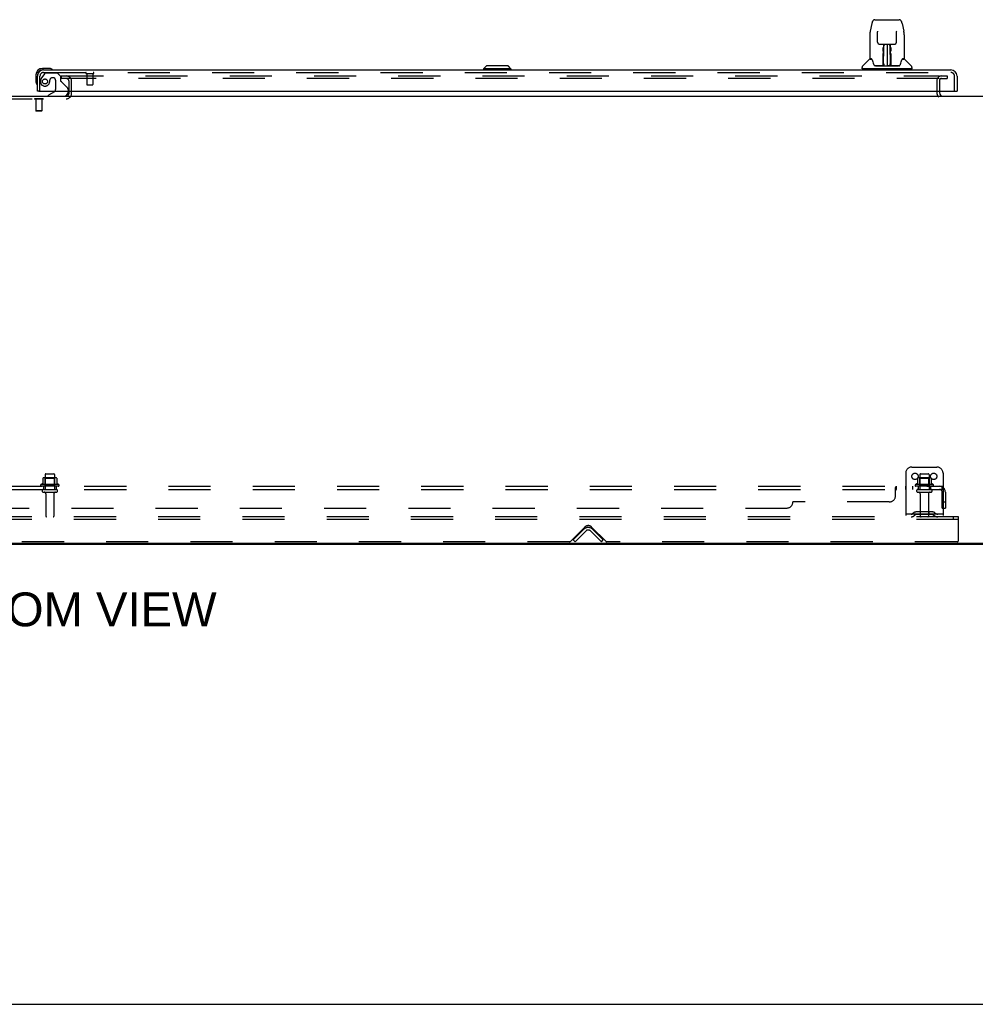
# Model space of a CAD drawing. Header units: inches. Extents: x 0 to 308, y 0 to 199.
# Tile 4 of 139: x 87 to 125, y 0 to 40. Entities that reach past the tile are written whole.
import ezdxf

# ---------------------------------------------------------------- set-up
doc = ezdxf.new("R2010")
doc.units = ezdxf.units.IN
doc.header["$LTSCALE"] = 16.920913
doc.header["$MEASUREMENT"] = 0
doc.linetypes.add('HIDDEN', pattern=[0.2, 0.1, -0.1])
doc.layers.get('0').update_dxf_attribs({"linetype": 'CONTINUOUS'})
for name, color, linetype in [('DEFAULT_2', 8, 'HIDDEN'), ('DIMENSIONS', 7, 'CONTINUOUS'), ('RIGHT_OR_MAIN_DOOR_ASSEMBLY', 7, 'CONTINUOUS'), ('SUBPANEL', 7, 'CONTINUOUS')]:
    doc.layers.add(name, color=color, linetype=linetype)
doc.styles.get("Standard").update_dxf_attribs({"font": 'arial.ttf'})

msp = doc.modelspace()

# ---------------------------------------------------------------- linework, layer by layer
at = {"color": 7, "linetype": 'Continuous'}
for p, q in [((48.815, 36.478), (126.461, 36.478)), ((88.659, 36.62), (88.659, 36.682)), ((123.617, 36.682), (123.617, 36.62)), ((48.877, 18.53), (126.409, 18.53)), ((49.009, 18.478), (126.266, 18.478)), ((109.513, 18.53), (109.513, 18.478)), ((0, 0), (307.653, 0))]:
    msp.add_line(p, q, dxfattribs=at)
at = {"color": 3, "linetype": 'Continuous'}
msp.add_arc((88.544, 36.593), 0.115, 295.2502, 360, dxfattribs=at)
at = {"color": 7, "linetype": 'Continuous'}
msp.add_arc((123.759, 36.62), 0.142, 180, 270, dxfattribs=at)
at = {"layer": 'DEFAULT_2', "color": 8, "linetype": 'HIDDEN'}
for p, q in [((88.346, 37.29), (88.346, 37.186)), ((88.346, 37.29), (123.596, 37.29)), ((123.596, 37.186), (88.346, 37.186)), ((123.624, 37.29), (123.929, 37.29)), ((123.624, 37.186), (123.929, 37.186)), ((123.929, 37.29), (123.929, 37.186)), ((88.659, 36.682), (88.659, 37.071)), ((88.763, 36.593), (88.763, 37.071)), ((123.513, 37.104), (123.513, 36.62)), ((123.617, 37.104), (123.617, 36.682)), ((88.659, 36.593), (88.659, 36.62)), ((85.482, 36.374), (88.544, 36.374)), ((87.278, 36.378), (87.278, 36.36)), ((87.615, 36.378), (87.278, 36.378)), ((87.615, 36.36), (87.278, 36.36)), ((87.323, 36.36), (87.323, 35.888)), ((87.571, 36.36), (87.571, 35.888)), ((87.615, 36.378), (87.615, 36.36)), ((87.333, 35.878), (87.323, 35.888)), ((87.571, 35.888), (87.323, 35.888)), ((87.561, 35.878), (87.333, 35.878)), ((87.561, 35.878), (87.571, 35.888)), ((122.513, 21.582), (123.513, 21.582)), ((87.61, 21.132), (87.61, 20.904)), ((88.143, 21.143), (87.632, 21.143)), ((87.704, 21.123), (87.684, 21.143)), ((87.7, 21.277), (87.7, 20.682)), ((87.704, 20.827), (87.704, 21.123)), ((88.071, 21.123), (87.704, 21.123)), ((87.73, 21.307), (88.045, 21.307)), ((88.071, 21.123), (88.091, 21.143)), ((88.071, 20.827), (88.071, 21.123)), ((88.075, 21.277), (88.075, 20.682)), ((88.165, 21.132), (88.165, 20.904)), ((122.263, 21.332), (122.263, 19.582)), ((122.735, 21.132), (122.735, 20.904)), ((123.268, 21.143), (122.757, 21.143)), ((122.829, 21.123), (122.809, 21.143)), ((122.825, 21.277), (122.825, 20.682)), ((123.196, 21.123), (122.829, 21.123)), ((122.829, 20.827), (122.829, 21.123)), ((122.855, 21.307), (123.17, 21.307)), ((123.196, 21.123), (123.216, 21.143)), ((123.196, 20.827), (123.196, 21.123)), ((123.2, 21.277), (123.2, 20.682)), ((123.29, 21.132), (123.29, 20.904)), ((123.763, 21.332), (123.763, 19.582)), ((88.244, 20.877), (87.532, 20.877)), ((88.222, 20.807), (87.554, 20.807)), ((87.63, 20.682), (88.145, 20.682)), ((87.63, 20.572), (88.145, 20.572)), ((87.704, 20.827), (87.684, 20.807)), ((88.071, 20.827), (87.704, 20.827)), ((88.071, 20.827), (88.091, 20.807)), ((123.369, 20.877), (122.657, 20.877)), ((123.347, 20.807), (122.679, 20.807)), ((122.755, 20.682), (123.27, 20.682)), ((122.755, 20.572), (123.27, 20.572)), ((122.829, 20.827), (122.809, 20.807)), ((123.196, 20.827), (122.829, 20.827)), ((123.196, 20.827), (123.216, 20.807)), ((87.723, 20.509), (87.723, 19.612)), ((88.053, 20.509), (88.053, 19.612)), ((122.848, 20.509), (122.848, 19.612)), ((123.178, 20.509), (123.178, 19.612)), ((124.388, 19.582), (51.388, 19.582)), ((124.388, 19.478), (51.388, 19.478)), ((123.763, 19.686), (122.263, 19.686)), ((122.606, 19.754), (122.538, 19.705)), ((122.666, 19.67), (122.598, 19.621)), ((123.353, 19.776), (122.672, 19.776)), ((123.353, 19.672), (122.672, 19.672)), ((122.838, 19.776), (122.838, 19.672)), ((123.188, 19.776), (123.188, 19.672)), ((123.359, 19.67), (123.427, 19.621)), ((123.42, 19.754), (123.488, 19.705)), ((124.178, 19.478), (124.178, 19.582)), ((124.388, 19.478), (124.388, 19.582)), ((124.388, 18.644), (124.388, 19.478)), ((108.807, 18.6), (109.38, 19.173)), ((108.909, 18.655), (109.338, 19.085)), ((108.982, 18.582), (109.412, 19.011)), ((109.613, 19.011), (110.043, 18.582)), ((109.645, 19.173), (110.218, 18.6)), ((109.687, 19.085), (110.117, 18.655)), ((108.982, 18.582), (108.909, 18.655)), ((110.043, 18.582), (110.117, 18.655)), ((108.763, 18.582), (66.513, 18.582)), ((124.325, 18.582), (110.263, 18.582))]:
    msp.add_line(p, q, dxfattribs=at)
for centre in [(122.638, 21.207), (123.388, 21.207)]:
    msp.add_circle(centre, 0.128, dxfattribs=at)
for centre, radius, start, end in [((88.544, 37.071), 0.219, 0, 90), ((88.544, 37.071), 0.115, 0, 90), ((123.699, 37.104), 0.186, 90, 180), ((123.699, 37.104), 0.0823, 90, 180), ((88.544, 36.593), 0.219, 270, 360), ((88.544, 36.593), 0.115, 270, 295.2502), ((123.759, 36.62), 0.246, 180, 229.0345), ((122.513, 21.332), 0.25, 90, 180), ((123.513, 21.332), 0.25, 0, 90), ((87.62, 21.132), 0.01, 95.1938, 180), ((87.632, 21.001), 0.141, 90, 95.2081), ((87.73, 21.277), 0.03, 90, 180), ((88.045, 21.277), 0.03, 0, 90), ((88.143, 21.001), 0.141, 84.7919, 90), ((88.155, 21.132), 0.01, 0, 84.8062), ((122.745, 21.132), 0.01, 95.1938, 180), ((122.757, 21.001), 0.141, 90, 95.2081), ((122.855, 21.277), 0.03, 90, 180), ((123.17, 21.277), 0.03, 0, 90), ((123.268, 21.001), 0.141, 84.7919, 90), ((123.28, 21.132), 0.01, 0, 84.8062), ((87.554, 20.845), 0.0384, 124.4497, 270), ((87.888, 20.276), 0.698, 113.9679, 120.6631), ((87.63, 20.627), 0.055, 90, 270), ((87.6, 20.923), 0.01, 293.9679, 360), ((87.66, 20.509), 0.0625, 0, 90), ((88.115, 20.509), 0.0625, 90, 180), ((88.145, 20.627), 0.055, 270, 90), ((88.175, 20.923), 0.01, 180, 246.0321), ((87.888, 20.276), 0.698, 59.3369, 66.0321), ((88.222, 20.845), 0.0384, 270, 55.5503), ((122.679, 20.845), 0.0384, 124.4497, 270), ((123.013, 20.276), 0.698, 113.9679, 120.6631), ((122.755, 20.627), 0.055, 90, 270), ((122.725, 20.923), 0.01, 293.9679, 360), ((122.785, 20.509), 0.0625, 0, 90), ((123.24, 20.509), 0.0625, 90, 180), ((123.27, 20.627), 0.055, 270, 90), ((123.3, 20.923), 0.01, 180, 246.0321), ((123.013, 20.276), 0.698, 59.3369, 66.0321), ((123.347, 20.845), 0.0384, 270, 55.5503), ((87.753, 19.612), 0.03, 180, 270), ((88.023, 19.612), 0.03, 270, 360), ((122.477, 19.79), 0.104, 270, 305.7539), ((122.477, 19.79), 0.208, 270, 305.7539), ((122.672, 19.662), 0.114, 90, 125.7539), ((122.672, 19.662), 0.01, 90, 125.7539), ((122.878, 19.612), 0.03, 180, 270), ((123.148, 19.612), 0.03, 270, 360), ((123.353, 19.662), 0.114, 54.2461, 90), ((123.353, 19.662), 0.01, 54.2461, 90), ((123.549, 19.79), 0.208, 234.2461, 270), ((123.549, 19.79), 0.104, 234.2461, 270), ((109.513, 18.91), 0.246, 45, 135), ((109.513, 19.041), 0.188, 45, 135), ((109.513, 18.91), 0.142, 45, 135), ((108.763, 18.644), 0.0625, 270, 315), ((110.263, 18.644), 0.0625, 225, 270), ((124.325, 18.644), 0.0625, 270, 360)]:
    msp.add_arc(centre, radius, start, end, dxfattribs=at)
at = {"layer": 'RIGHT_OR_MAIN_DOOR_ASSEMBLY', "color": 7, "linetype": 'Continuous'}
for p, q in [((120.904, 39.397), (120.839, 39.091)), ((121.028, 39.551), (121.997, 39.551)), ((122.121, 39.397), (122.187, 39.091)), ((120.824, 38.948), (120.824, 37.984)), ((120.824, 38.948), (120.824, 38.948)), ((121.125, 39.087), (121.125, 39.083)), ((121.125, 39.083), (121.125, 39.078)), ((121.125, 39.078), (121.125, 39.073)), ((121.125, 39.073), (121.125, 39.062)), ((121.133, 38.645), (121.125, 39.062)), ((121.893, 38.645), (121.9, 39.068)), ((121.9, 39.077), (121.9, 39.081)), ((121.9, 39.068), (121.9, 39.077)), ((122.202, 38.948), (122.202, 37.984)), ((121.213, 38.567), (121.273, 38.567)), ((121.314, 38.568), (121.711, 38.568)), ((121.363, 38.398), (121.363, 38.428)), ((121.363, 38.364), (121.363, 38.398)), ((121.373, 38.568), (121.37, 38.213)), ((121.371, 38.402), (121.37, 38.367)), ((121.37, 38.367), (121.37, 38.329)), ((121.371, 38.433), (121.371, 38.402)), ((121.375, 37.708), (121.39, 38.568)), ((121.399, 38.563), (121.398, 38.514)), ((121.399, 38.568), (121.399, 38.563)), ((121.513, 38.568), (121.513, 37.697)), ((121.627, 38.514), (121.627, 38.568)), ((121.65, 37.708), (121.635, 38.568)), ((121.655, 38.213), (121.652, 38.568)), ((121.655, 38.348), (121.655, 38.385)), ((121.663, 38.428), (121.663, 38.398)), ((121.663, 38.398), (121.663, 38.364)), ((121.752, 38.567), (121.812, 38.567)), ((120.892, 37.977), (120.832, 37.977)), ((120.895, 37.974), (120.896, 37.973)), ((121.359, 37.721), (121.361, 38.016)), ((121.361, 38.016), (121.362, 38.068)), ((121.368, 38.016), (121.361, 38.016)), ((121.362, 38.327), (121.363, 38.364)), ((121.362, 38.289), (121.362, 38.327)), ((121.362, 38.117), (121.362, 38.161)), ((121.362, 38.068), (121.362, 38.117)), ((121.366, 37.721), (121.368, 38.016)), ((121.369, 38.213), (121.37, 38.289)), ((121.37, 38.329), (121.37, 38.289)), ((121.37, 38.213), (121.37, 38.193)), ((121.37, 38.193), (121.37, 38.185)), ((121.37, 38.185), (121.372, 38.185)), ((121.386, 38.343), (121.371, 38.343)), ((121.371, 38.324), (121.386, 38.325)), ((121.372, 38.185), (121.371, 38.108)), ((121.371, 38.108), (121.371, 38.108)), ((121.371, 38.101), (121.371, 38.108)), ((121.373, 38.101), (121.371, 38.101)), ((121.371, 38.089), (121.371, 38.101)), ((121.371, 38.099), (121.379, 38.099)), ((121.371, 37.853), (121.371, 38.089)), ((121.654, 38.343), (121.639, 38.343)), ((121.64, 38.325), (121.654, 38.324)), ((121.646, 38.099), (121.655, 38.099)), ((121.655, 38.101), (121.652, 38.101)), ((121.654, 38.185), (121.654, 38.108)), ((121.654, 38.108), (121.654, 38.106)), ((121.654, 38.106), (121.655, 38.095)), ((121.655, 38.095), (121.654, 38.092)), ((121.654, 38.092), (121.654, 38.091)), ((121.654, 37.853), (121.654, 38.089)), ((121.655, 38.309), (121.655, 38.348)), ((121.656, 38.213), (121.655, 38.309)), ((121.655, 38.193), (121.655, 38.213)), ((121.655, 38.185), (121.655, 38.193)), ((121.656, 38.194), (121.656, 38.204)), ((121.656, 38.166), (121.656, 38.194)), ((121.657, 38.016), (121.656, 38.096)), ((121.657, 38.016), (121.66, 37.721)), ((121.663, 38.364), (121.663, 38.327)), ((121.663, 38.327), (121.663, 38.289)), ((121.664, 38.093), (121.664, 38.042)), ((121.664, 38.042), (121.667, 37.721)), ((122.126, 37.965), (122.13, 37.973)), ((122.194, 37.977), (122.133, 37.977)), ((122.133, 37.977), (122.134, 37.977)), ((87.847, 37.596), (87.591, 37.596)), ((87.885, 37.593), (87.847, 37.596)), ((105.423, 37.693), (105.305, 37.575)), ((106.408, 37.575), (105.305, 37.575)), ((105.305, 37.575), (105.305, 37.536)), ((106.29, 37.693), (105.423, 37.693)), ((106.289, 37.693), (106.407, 37.575)), ((106.29, 37.693), (106.408, 37.575)), ((106.407, 37.575), (106.407, 37.536)), ((106.408, 37.575), (106.408, 37.536)), ((120.509, 37.583), (120.509, 37.637)), ((122.509, 37.575), (120.517, 37.575)), ((120.815, 37.96), (120.52, 37.665)), ((120.568, 37.575), (120.568, 37.536)), ((120.836, 37.969), (120.898, 37.969)), ((121.36, 37.701), (121.027, 37.701)), ((121.048, 37.693), (121.977, 37.693)), ((121.361, 37.701), (121.36, 37.701)), ((121.362, 37.697), (121.361, 37.698)), ((121.365, 37.703), (121.365, 37.701)), ((121.368, 37.723), (121.369, 37.733)), ((121.368, 37.716), (121.368, 37.723)), ((121.368, 37.715), (121.368, 37.716)), ((121.368, 37.713), (121.368, 37.715)), ((121.368, 37.712), (121.368, 37.713)), ((121.368, 37.711), (121.368, 37.712)), ((121.368, 37.711), (121.368, 37.711)), ((121.369, 37.762), (121.371, 37.853)), ((121.369, 37.733), (121.369, 37.762)), ((121.369, 37.733), (121.369, 37.709)), ((121.374, 37.698), (121.38, 37.693)), ((121.385, 37.776), (121.376, 37.776)), ((121.379, 37.701), (121.377, 37.701)), ((121.385, 37.776), (121.384, 37.699)), ((121.384, 37.699), (121.513, 37.697)), ((121.642, 37.699), (121.513, 37.697)), ((121.649, 37.776), (121.64, 37.776)), ((121.642, 37.699), (121.64, 37.776)), ((121.646, 37.693), (121.651, 37.698)), ((121.648, 37.701), (121.647, 37.701)), ((121.654, 37.853), (121.656, 37.762)), ((121.656, 37.762), (121.657, 37.734)), ((121.656, 37.709), (121.657, 37.733)), ((121.656, 37.709), (121.657, 37.707)), ((121.657, 37.734), (121.657, 37.722)), ((121.657, 37.722), (121.657, 37.719)), ((121.657, 37.719), (121.657, 37.716)), ((121.657, 37.716), (121.657, 37.714)), ((121.657, 37.714), (121.657, 37.713)), ((121.657, 37.713), (121.657, 37.712)), ((121.657, 37.712), (121.657, 37.711)), ((121.657, 37.711), (121.657, 37.71)), ((121.66, 37.703), (121.661, 37.702)), ((121.661, 37.701), (121.661, 37.703)), ((121.662, 37.695), (121.663, 37.697)), ((121.998, 37.701), (121.665, 37.701)), ((122.128, 37.969), (122.189, 37.969)), ((122.21, 37.96), (122.505, 37.665)), ((122.458, 37.575), (122.458, 37.536)), ((122.517, 37.583), (122.517, 37.637)), ((87.328, 37.333), (87.328, 37.076)), ((87.388, 37.333), (87.388, 37.289)), ((87.634, 37.536), (87.591, 37.536)), ((87.328, 37.076), (87.331, 37.038)), ((87.45, 36.682), (87.388, 36.682)), ((88.068, 36.655), (87.83, 36.517)), ((87.83, 36.478), (87.83, 36.517)), ((88.617, 36.682), (88.617, 36.635)), ((124.263, 36.682), (124.325, 36.682))]:
    msp.add_line(p, q, dxfattribs=at)
at = {"layer": 'RIGHT_OR_MAIN_DOOR_ASSEMBLY', "color": 3, "linetype": 'Continuous'}
for p, q in [((87.388, 36.682), (87.388, 37.289)), ((87.634, 37.536), (124.079, 37.536)), ((124.325, 37.289), (124.325, 36.682)), ((87.45, 36.682), (124.263, 36.682))]:
    msp.add_line(p, q, dxfattribs=at)
at = {"layer": 'RIGHT_OR_MAIN_DOOR_ASSEMBLY', "color": 8, "linetype": 'HIDDEN'}
for p, q in [((87.492, 36.682), (87.492, 37.289)), ((87.668, 37.377), (87.566, 37.233)), ((87.634, 37.432), (124.079, 37.432)), ((87.732, 37.411), (88.184, 37.411)), ((88.02, 37.219), (87.987, 37.219)), ((88.31, 37.285), (88.184, 37.411)), ((88.31, 37.285), (88.31, 37.106)), ((89.35, 37.389), (89.634, 37.389)), ((89.368, 37.389), (89.368, 36.942)), ((89.616, 37.389), (89.616, 36.942)), ((124.221, 36.682), (124.221, 37.289)), ((88.118, 37.121), (88.118, 36.741)), ((88.368, 37.047), (88.587, 36.828)), ((89.378, 36.932), (89.606, 36.932)), ((88.617, 36.757), (88.617, 36.682))]:
    msp.add_line(p, q, dxfattribs=at)
at = {"layer": 'RIGHT_OR_MAIN_DOOR_ASSEMBLY', "color": 7, "linetype": 'Continuous'}
for points in [[(121.028, 39.551), (121.025, 39.551), (121.011, 39.55), (120.998, 39.546), (120.986, 39.541), (120.975, 39.535), (120.964, 39.527), (120.955, 39.518), (120.947, 39.508), (120.94, 39.497), (120.933, 39.486), (120.927, 39.474), (120.922, 39.46), (120.917, 39.445), (120.912, 39.428), (120.907, 39.41), (120.904, 39.397)], [(122.121, 39.397), (122.118, 39.41), (122.114, 39.429), (122.109, 39.445), (122.103, 39.46), (122.098, 39.474), (122.092, 39.486), (122.085, 39.498), (122.078, 39.508), (122.07, 39.518), (122.061, 39.527), (122.05, 39.535), (122.039, 39.542), (122.026, 39.547), (122.013, 39.55), (122, 39.551), (121.997, 39.551)], [(120.839, 39.091), (120.833, 39.061), (120.828, 39.021), (120.825, 38.981), (120.824, 38.948)], [(121.125, 39.09), (121.125, 39.091), (121.125, 39.091), (121.125, 39.09), (121.125, 39.089), (121.125, 39.088), (121.125, 39.087)], [(121.9, 39.081), (121.901, 39.085), (121.901, 39.087), (121.901, 39.088), (121.901, 39.089), (121.901, 39.09), (121.901, 39.09)], [(122.202, 38.948), (122.201, 38.982), (122.198, 39.022), (122.192, 39.061), (122.187, 39.091)], [(121.133, 38.645), (121.133, 38.638), (121.135, 38.627), (121.138, 38.617), (121.143, 38.607), (121.15, 38.597), (121.157, 38.589), (121.166, 38.582), (121.176, 38.576), (121.186, 38.571), (121.196, 38.569), (121.207, 38.567), (121.212, 38.567)], [(121.274, 38.567), (121.283, 38.567), (121.294, 38.568), (121.305, 38.568), (121.314, 38.568)], [(121.371, 38.433), (121.37, 38.432), (121.37, 38.431), (121.368, 38.43), (121.367, 38.429), (121.365, 38.428), (121.363, 38.428)], [(121.655, 38.385), (121.655, 38.418), (121.655, 38.433)], [(121.711, 38.568), (121.721, 38.568), (121.732, 38.568), (121.743, 38.567), (121.751, 38.567)], [(121.813, 38.567), (121.82, 38.567), (121.83, 38.569), (121.841, 38.572), (121.851, 38.577), (121.861, 38.583), (121.869, 38.59), (121.877, 38.598), (121.883, 38.608), (121.887, 38.618), (121.891, 38.629), (121.892, 38.64), (121.893, 38.645)], [(120.892, 37.977), (120.892, 37.977), (120.892, 37.977), (120.892, 37.977)], [(120.892, 37.977), (120.893, 37.976), (120.893, 37.975), (120.894, 37.974), (120.895, 37.974)], [(120.895, 37.974), (120.894, 37.975), (120.894, 37.975), (120.893, 37.976), (120.893, 37.976), (120.894, 37.977)], [(120.901, 37.969), (120.899, 37.97), (120.898, 37.971), (120.897, 37.972), (120.896, 37.973), (120.895, 37.974)], [(120.896, 37.973), (120.899, 37.966), (120.913, 37.937), (120.928, 37.902), (120.944, 37.859), (120.96, 37.811), (120.974, 37.765)], [(121.362, 38.161), (121.362, 38.181), (121.362, 38.198)], [(121.37, 38.193), (121.37, 38.193), (121.371, 38.189), (121.372, 38.185)], [(121.654, 38.185), (121.654, 38.189), (121.655, 38.193)], [(121.654, 38.091), (121.654, 38.09), (121.654, 38.09), (121.654, 38.09)], [(121.656, 38.096), (121.656, 38.144), (121.656, 38.166)], [(121.663, 38.198), (121.663, 38.181), (121.663, 38.161), (121.663, 38.14), (121.664, 38.093)], [(122.131, 37.974), (122.13, 37.973), (122.129, 37.972), (122.128, 37.971), (122.126, 37.97), (122.124, 37.969)], [(122.13, 37.973), (122.13, 37.973), (122.131, 37.974)], [(122.131, 37.974), (122.131, 37.975), (122.132, 37.975), (122.133, 37.976), (122.133, 37.977)], [(122.132, 37.977), (122.132, 37.976), (122.132, 37.976), (122.132, 37.975), (122.131, 37.975), (122.131, 37.974)], [(120.974, 37.765), (120.977, 37.756), (120.982, 37.743), (120.987, 37.733), (120.992, 37.724), (120.997, 37.717)], [(120.997, 37.717), (121.003, 37.711), (121.009, 37.706), (121.017, 37.703), (121.024, 37.701), (121.027, 37.701)], [(121.358, 37.701), (121.36, 37.701), (121.362, 37.702), (121.363, 37.703), (121.365, 37.705), (121.366, 37.707), (121.366, 37.709)], [(121.361, 37.698), (121.361, 37.698), (121.36, 37.698), (121.36, 37.698), (121.359, 37.697), (121.358, 37.696), (121.358, 37.696)], [(121.368, 37.709), (121.367, 37.707), (121.367, 37.705), (121.366, 37.703), (121.364, 37.702), (121.362, 37.701), (121.361, 37.701)], [(121.361, 37.701), (121.362, 37.701), (121.364, 37.702), (121.365, 37.703)], [(121.365, 37.703), (121.366, 37.703), (121.366, 37.704), (121.367, 37.705), (121.367, 37.706), (121.368, 37.707), (121.368, 37.707), (121.368, 37.708), (121.368, 37.708), (121.368, 37.708), (121.368, 37.708), (121.368, 37.709), (121.368, 37.709), (121.368, 37.709), (121.368, 37.709), (121.368, 37.71), (121.368, 37.71), (121.368, 37.711)], [(121.365, 37.702), (121.367, 37.703), (121.368, 37.705)], [(121.368, 37.705), (121.369, 37.707), (121.369, 37.709)], [(121.374, 37.701), (121.373, 37.702), (121.372, 37.702), (121.371, 37.703), (121.371, 37.704), (121.37, 37.704), (121.369, 37.705), (121.369, 37.706), (121.368, 37.706)], [(121.368, 37.705), (121.368, 37.704), (121.369, 37.703), (121.37, 37.701), (121.371, 37.7), (121.373, 37.699), (121.374, 37.698)], [(121.377, 37.701), (121.377, 37.701), (121.376, 37.701), (121.375, 37.701), (121.374, 37.701)], [(121.65, 37.701), (121.649, 37.701), (121.648, 37.701)], [(121.657, 37.707), (121.656, 37.706), (121.656, 37.705), (121.655, 37.704), (121.654, 37.703), (121.653, 37.702), (121.652, 37.702), (121.65, 37.701)], [(121.651, 37.698), (121.652, 37.699), (121.653, 37.7), (121.655, 37.701), (121.656, 37.702), (121.657, 37.703), (121.657, 37.704), (121.658, 37.705), (121.658, 37.705)], [(121.657, 37.71), (121.657, 37.71), (121.657, 37.71), (121.657, 37.709), (121.657, 37.709), (121.657, 37.709), (121.658, 37.708), (121.658, 37.708), (121.658, 37.708), (121.658, 37.708), (121.658, 37.707), (121.658, 37.707), (121.658, 37.706), (121.659, 37.705), (121.659, 37.704), (121.66, 37.703)], [(121.657, 37.707), (121.657, 37.705), (121.659, 37.703), (121.66, 37.702), (121.661, 37.702)], [(121.66, 37.709), (121.66, 37.707), (121.661, 37.705), (121.662, 37.703), (121.663, 37.702), (121.665, 37.701), (121.667, 37.701)], [(121.661, 37.702), (121.662, 37.702), (121.664, 37.701)], [(121.662, 37.695), (121.662, 37.695), (121.662, 37.695), (121.663, 37.694), (121.663, 37.694), (121.663, 37.694), (121.664, 37.694), (121.664, 37.694), (121.665, 37.695), (121.666, 37.695), (121.666, 37.695), (121.667, 37.695), (121.668, 37.696)], [(121.664, 37.701), (121.665, 37.701), (121.665, 37.701)], [(121.999, 37.701), (122.001, 37.701), (122.008, 37.702), (122.016, 37.706), (122.022, 37.711), (122.028, 37.717)], [(122.028, 37.717), (122.034, 37.724), (122.039, 37.732), (122.043, 37.743), (122.048, 37.755), (122.051, 37.765)], [(122.051, 37.765), (122.065, 37.81), (122.081, 37.858), (122.097, 37.9), (122.112, 37.936), (122.126, 37.965)]]:
    msp.add_lwpolyline(points, dxfattribs=at)
at = {"layer": 'RIGHT_OR_MAIN_DOOR_ASSEMBLY', "color": 8, "linetype": 'HIDDEN'}
msp.add_circle((87.692, 37.069), 0.101, dxfattribs=at)
at = {"layer": 'RIGHT_OR_MAIN_DOOR_ASSEMBLY', "color": 7, "linetype": 'Continuous'}
for centre, radius, start, end in [((120.832, 37.984), 0.00787, 180, 270), ((121.373, 38.092), 0.00886, 359, 89), ((121.652, 38.092), 0.00886, 91, 181), ((122.194, 37.984), 0.00787, 270, 360), ((87.591, 37.333), 0.263, 90, 180), ((87.847, 37.346), 0.25, 59.1101, 90), ((120.548, 37.637), 0.0394, 135, 180), ((120.517, 37.583), 0.00787, 180, 270), ((120.836, 37.939), 0.0295, 90, 135), ((121.373, 37.701), 0.00787, 182, 258.8695), ((121.384, 37.708), 0.00886, 179.0026, 269), ((121.641, 37.708), 0.00886, 271, 1), ((121.653, 37.701), 0.00787, 281.1329, 358), ((122.189, 37.939), 0.0295, 45, 90), ((122.477, 37.637), 0.0394, 0, 45), ((122.509, 37.583), 0.00787, 270, 360), ((87.591, 37.333), 0.203, 90, 180), ((87.968, 37.551), 0.015, 270, 353.6204), ((87.968, 37.547), 0.015, 6.3796, 59.1101), ((87.578, 37.076), 0.25, 180, 210.8899), ((87.376, 36.956), 0.015, 210.8899, 263.6204), ((87.373, 36.956), 0.015, 276.3796, 360), ((88.018, 36.741), 0.1, 300.092, 323.4532), ((88.46, 36.635), 0.157, 270, 280.1104), ((88.46, 36.635), 0.157, 291.3822, 360)]:
    msp.add_arc(centre, radius, start, end, dxfattribs=at)
at = {"layer": 'RIGHT_OR_MAIN_DOOR_ASSEMBLY', "color": 3, "linetype": 'Continuous'}
for centre, start, end in [((87.634, 37.289), 90, 180), ((124.079, 37.289), 0, 90)]:
    msp.add_arc(centre, 0.246, start, end, dxfattribs=at)
at = {"layer": 'RIGHT_OR_MAIN_DOOR_ASSEMBLY', "color": 8, "linetype": 'HIDDEN'}
for centre, radius, start, end in [((87.634, 37.289), 0.142, 90, 180), ((87.882, 37.011), 0.386, 144.9, 163.1561), ((87.732, 37.332), 0.079, 90, 144.9), ((87.987, 37.121), 0.098, 90, 180), ((88.02, 37.121), 0.098, 0, 90), ((89.35, 37.41), 0.0215, 90, 270), ((89.634, 37.41), 0.0215, 270, 90), ((124.079, 37.289), 0.142, 0, 90), ((87.692, 37.069), 0.187, 163.1561, 342.1518), ((87.496, 37.132), 0.393, 342.0702, 358.3397), ((88.349, 37.106), 0.039, 180, 248.3904), ((88.297, 36.976), 0.1, 45, 68.3904), ((88.517, 36.757), 0.1, 0, 45), ((89.378, 36.942), 0.01, 180, 270), ((89.606, 36.942), 0.01, 270, 360), ((88.018, 36.741), 0.1, 323.4532, 360), ((88.46, 36.635), 0.157, 280.1104, 291.3822)]:
    msp.add_arc(centre, radius, start, end, dxfattribs=at)
at = {"layer": 'SUBPANEL', "color": 8, "linetype": 'HIDDEN'}
for p, q in [((52.044, 20.807), (123.731, 20.807)), ((52.044, 20.682), (123.731, 20.682)), ((87.638, 20.807), (87.638, 20.682)), ((88.138, 20.807), (88.138, 20.682)), ((121.856, 20.432), (121.856, 20.753)), ((121.892, 20.682), (121.892, 20.807)), ((122.253, 20.807), (122.253, 20.682)), ((122.534, 20.807), (122.534, 20.682)), ((122.763, 20.807), (122.763, 20.682)), ((123.263, 20.807), (123.263, 20.682)), ((123.77, 20.753), (123.691, 20.656)), ((123.731, 20.682), (123.731, 20.807)), ((123.731, 20.738), (123.732, 20.741)), ((123.731, 19.932), (123.731, 20.57)), ((123.856, 20.57), (123.856, 19.932)), ((121.606, 20.182), (117.731, 20.182)), ((123.731, 20.182), (123.856, 20.182)), ((58.294, 19.932), (117.481, 19.932)), ((123.731, 19.932), (123.856, 19.932))]:
    msp.add_line(p, q, dxfattribs=at)
for points in [[(121.856, 20.753), (121.858, 20.755), (121.86, 20.758), (121.862, 20.761), (121.863, 20.764), (121.865, 20.768), (121.867, 20.772), (121.87, 20.78)], [(121.856, 20.656), (121.858, 20.656), (121.86, 20.656), (121.862, 20.656), (121.864, 20.656), (121.865, 20.657), (121.867, 20.658), (121.869, 20.659), (121.871, 20.66), (121.872, 20.662), (121.873, 20.663)], [(121.856, 20.656), (121.858, 20.656), (121.86, 20.656), (121.862, 20.656), (121.864, 20.656)], [(121.867, 20.658), (121.869, 20.659), (121.871, 20.66), (121.872, 20.662), (121.873, 20.663), (121.875, 20.665), (121.876, 20.667), (121.879, 20.671)], [(121.87, 20.78), (121.872, 20.784), (121.873, 20.787)], [(121.873, 20.787), (121.875, 20.791), (121.877, 20.794), (121.879, 20.797), (121.881, 20.8), (121.883, 20.802), (121.885, 20.804), (121.887, 20.805), (121.888, 20.806), (121.89, 20.806), (121.892, 20.807)], [(121.879, 20.797), (121.881, 20.8), (121.883, 20.802), (121.885, 20.804), (121.887, 20.805), (121.888, 20.806), (121.89, 20.806), (121.892, 20.807)], [(121.879, 20.671), (121.881, 20.674), (121.882, 20.676), (121.884, 20.677), (121.885, 20.679), (121.887, 20.68), (121.889, 20.681), (121.89, 20.681), (121.892, 20.682)], [(121.882, 20.676), (121.884, 20.677), (121.885, 20.679), (121.887, 20.68), (121.889, 20.681), (121.89, 20.681), (121.892, 20.682)], [(123.691, 20.656), (123.691, 20.656), (123.692, 20.656), (123.693, 20.656), (123.694, 20.656), (123.695, 20.657), (123.697, 20.658), (123.698, 20.659), (123.7, 20.66), (123.702, 20.662), (123.704, 20.663), (123.708, 20.667)], [(123.732, 20.741), (123.732, 20.741), (123.732, 20.741), (123.731, 20.741), (123.731, 20.741), (123.731, 20.74), (123.731, 20.74), (123.731, 20.739), (123.731, 20.738), (123.731, 20.738), (123.731, 20.737), (123.731, 20.736), (123.731, 20.736), (123.731, 20.735), (123.73, 20.734), (123.73, 20.733), (123.73, 20.733), (123.73, 20.732), (123.73, 20.731), (123.73, 20.73), (123.729, 20.729), (123.729, 20.729), (123.729, 20.728), (123.729, 20.727), (123.729, 20.726), (123.728, 20.725), (123.728, 20.724), (123.728, 20.724), (123.728, 20.723), (123.727, 20.722), (123.727, 20.721), (123.727, 20.72), (123.727, 20.719), (123.726, 20.718), (123.726, 20.718), (123.726, 20.717), (123.726, 20.716), (123.725, 20.715), (123.725, 20.714), (123.725, 20.713), (123.724, 20.712), (123.724, 20.711), (123.724, 20.71), (123.723, 20.709), (123.723, 20.708), (123.723, 20.707), (123.722, 20.706), (123.722, 20.705), (123.721, 20.704), (123.721, 20.703), (123.721, 20.702), (123.72, 20.701), (123.72, 20.7), (123.719, 20.699), (123.719, 20.698), (123.718, 20.697), (123.718, 20.696), (123.718, 20.695), (123.717, 20.694), (123.717, 20.693), (123.716, 20.692), (123.716, 20.691), (123.716, 20.691), (123.715, 20.69), (123.715, 20.689), (123.714, 20.688), (123.714, 20.687), (123.713, 20.686), (123.713, 20.686), (123.713, 20.685), (123.712, 20.684), (123.712, 20.683), (123.711, 20.683), (123.711, 20.682), (123.711, 20.681), (123.71, 20.681), (123.71, 20.68), (123.71, 20.679), (123.709, 20.679), (123.709, 20.678), (123.709, 20.678), (123.708, 20.678), (123.708, 20.678)], [(123.708, 20.667), (123.71, 20.669), (123.713, 20.671), (123.715, 20.674), (123.718, 20.676), (123.72, 20.677), (123.723, 20.679), (123.725, 20.68), (123.727, 20.681), (123.73, 20.681), (123.731, 20.682)], [(123.708, 20.678), (123.708, 20.678), (123.708, 20.678), (123.709, 20.678), (123.709, 20.678), (123.709, 20.678), (123.709, 20.679), (123.709, 20.679), (123.71, 20.679), (123.71, 20.68), (123.711, 20.68), (123.711, 20.681), (123.711, 20.681)], [(123.755, 20.776), (123.752, 20.784), (123.75, 20.787), (123.748, 20.791), (123.747, 20.794), (123.745, 20.797), (123.743, 20.8), (123.741, 20.802), (123.739, 20.804), (123.737, 20.805), (123.735, 20.806), (123.733, 20.806), (123.731, 20.807)], [(123.77, 20.753), (123.768, 20.755), (123.765, 20.758), (123.763, 20.761), (123.761, 20.764), (123.759, 20.768), (123.757, 20.772), (123.755, 20.776)]]:
    msp.add_lwpolyline(points, dxfattribs=at)
for centre, radius, start, end in [((123.619, 20.57), 0.237, 0, 90), ((123.619, 20.57), 0.112, 0, 90), ((117.481, 20.182), 0.25, 270, 360), ((121.606, 20.432), 0.25, 270, 360)]:
    msp.add_arc(centre, radius, start, end, dxfattribs=at)

# ---------------------------------------------------------------- texts
at = {"layer": 'DIMENSIONS', "color": 2, "linetype": 'Continuous', "insert": (87.846, 16.543), "char_height": 1.35729, "width": 13.45183, "attachment_point": 2, "line_spacing_factor": 0.9}
msp.add_mtext('BOTTOM VIEW', dxfattribs=at)

doc.saveas('drawing.dxf')
